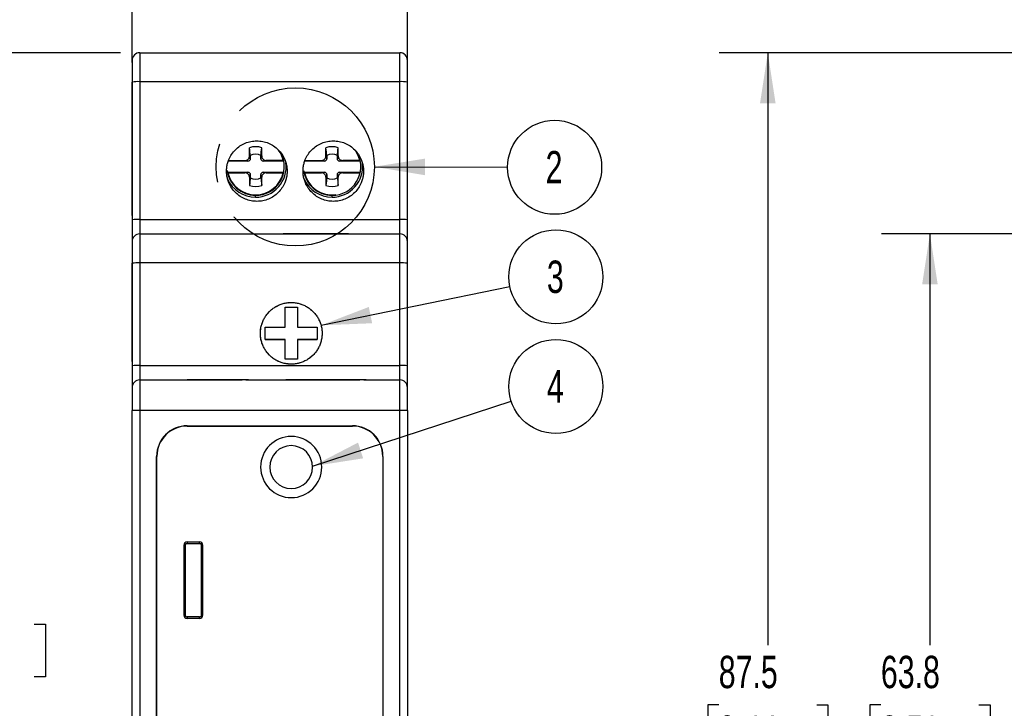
# Model space of a CAD drawing. Header units: millimetres. Extents: x 0 to 210, y 0 to 162.
# Tile 4 of 9: x 27 to 75, y 68 to 102. Entities that reach past the tile are written whole.
import ezdxf

# ---------------------------------------------------------------- set-up
doc = ezdxf.new("R2010")
doc.units = ezdxf.units.MM
doc.header["$LTSCALE"] = 0.75
doc.linetypes.add('CENTERX2', pattern=[20.32, 12.7, -2.54, 2.54, -2.54])
doc.layers.add('CENTER', color=40, linetype='CENTERX2')
doc.layers.add('DIMENSIONS', color=140, linetype='Continuous', lineweight=25)
doc.styles.add('SLDTEXTSTYLE0', font='TXT', dxfattribs={"width": 0.7})
doc.dimstyles.new('SLDDIMSTYLE0', dxfattribs={"dimtxt": 1.618506, "dimasz": 2.4765, "dimexe": 0, "dimexo": 0.0625, "dimgap": 0.404626, "dimtad": 0, "dimtih": 1, "dimtoh": 1, "dimdec": 1, "dimlfac": 1.333333, "dimrnd": 1e-09, "dimzin": 4, "dimdsep": 46, "dimtxsty": 'SLDTEXTSTYLE0', "dimsah": 1, "dimcen": 0.09, "dimadec": 0, "dimazin": 1, "dimtfac": 1, "dimtdec": 1, "dimtmove": 0, "dimatfit": 0, "dimfxl": 0, "dimfrac": 2, "dimtolj": 1, "dimtzin": 12, "dimarcsym": 0})
doc.dimstyles.new('SLDDIMSTYLE1', dxfattribs={"dimtxt": 1.618506, "dimasz": 2.4765, "dimexe": 0, "dimexo": 0.0625, "dimgap": 0.404626, "dimtad": 0, "dimtih": 1, "dimtoh": 1, "dimdec": 1, "dimlfac": 1.333333, "dimrnd": 1e-09, "dimzin": 12, "dimdsep": 46, "dimtxsty": 'SLDTEXTSTYLE0', "dimsah": 1, "dimcen": 0.09, "dimadec": 0, "dimazin": 3, "dimtfac": 1, "dimtdec": 1, "dimtofl": 0, "dimtmove": 0, "dimatfit": 3, "dimfxl": 0, "dimfrac": 2, "dimtolj": 1, "dimtzin": 12, "dimarcsym": 0})
doc.dimstyles.new('SLDDIMSTYLE2', dxfattribs={"dimtxt": 0.18, "dimasz": 2.4765, "dimexe": 0, "dimexo": 0.0625, "dimgap": 0, "dimtad": 0, "dimtih": 1, "dimtoh": 1, "dimdec": 0, "dimrnd": 1e-09, "dimzin": 0, "dimdsep": 46, "dimtxsty": 'Standard', "dimsah": 1, "dimcen": 0.09, "dimadec": 0, "dimazin": 0, "dimtfac": 2.4765, "dimtdec": 0, "dimtofl": 0, "dimtmove": 0, "dimatfit": 3, "dimfxl": 0, "dimfrac": 2, "dimtolj": 1, "dimtzin": 0, "dimarcsym": 0})

# ---------------------------------------------------------------- blocks, each defined once
blk = doc.blocks.new('_D')
at = {"layer": 'DIMENSIONS'}
for p, q in [((32.597, 99.701), (32.597, 110.071)), ((46.097, 99.701), (46.097, 110.071)), ((32.597, 107.689), (27.835, 107.689)), ((37.072, 107.689), (36.528, 107.689)), ((36.528, 107.689), (36.528, 105.117)), ((41.881, 107.689), (42.425, 107.689)), ((42.425, 107.689), (42.425, 105.117)), ((46.097, 107.689), (50.86, 107.689)), ((36.528, 105.117), (37.072, 105.117)), ((42.425, 105.117), (41.881, 105.117))]:
    blk.add_line(p, q, dxfattribs=at)
for points in [[(32.597, 107.689), (30.121, 108.07), (30.121, 107.308)], [(46.097, 107.689), (48.574, 107.308), (48.574, 108.07)]]:
    blk.add_solid(points, dxfattribs=at)
at = {"layer": 'DIMENSIONS', "char_height": 1.5875, "attachment_point": 1, "style": 'SLDTEXTSTYLE0'}
for s, insert in [('18.0', (37.072, 110.098)), ('0.71', (37.072, 107.164))]:
    blk.add_mtext(s, dxfattribs=dict(at, insert=insert))
blk = doc.blocks.new('_D_1')
at = {"layer": 'DIMENSIONS'}
for p, q in [((32.02, 100.189), (23.011, 100.189)), ((25.392, 100.189), (25.392, 75.088)), ((22.988, 72.154), (22.444, 72.154)), ((22.444, 72.154), (22.444, 69.581)), ((27.797, 72.154), (28.341, 72.154)), ((28.341, 72.154), (28.341, 69.581)), ((22.444, 69.581), (22.988, 69.581)), ((28.341, 69.581), (27.797, 69.581)), ((25.392, 34.564), (25.392, 69.219)), ((32.02, 34.564), (23.011, 34.564))]:
    blk.add_line(p, q, dxfattribs=at)
for points in [[(25.392, 100.189), (25.011, 97.713), (25.773, 97.713)], [(25.392, 34.564), (25.773, 37.041), (25.011, 37.041)]]:
    blk.add_solid(points, dxfattribs=at)
at = {"layer": 'DIMENSIONS', "char_height": 1.5875, "attachment_point": 1, "style": 'SLDTEXTSTYLE0'}
for s, insert in [('87.5', (22.988, 74.562)), ('3.44', (22.988, 71.628))]:
    blk.add_mtext(s, dxfattribs=dict(at, insert=insert))
blk = doc.blocks.new('_D_2')
at = {"layer": 'DIMENSIONS'}
for p, q in [((32.02, 100.189), (14.838, 100.189)), ((17.219, 100.189), (17.219, 75.088)), ((14.814, 72.154), (14.271, 72.154)), ((14.271, 72.154), (14.271, 69.581)), ((19.624, 72.154), (20.168, 72.154)), ((20.168, 72.154), (20.168, 69.581)), ((14.271, 69.581), (14.814, 69.581)), ((20.168, 69.581), (19.624, 69.581)), ((17.219, 30.987), (17.219, 69.219)), ((31.757, 30.987), (14.838, 30.987))]:
    blk.add_line(p, q, dxfattribs=at)
for points in [[(17.219, 100.189), (16.838, 97.713), (17.6, 97.713)], [(17.219, 30.987), (17.6, 33.463), (16.838, 33.463)]]:
    blk.add_solid(points, dxfattribs=at)
at = {"layer": 'DIMENSIONS', "char_height": 1.5875, "attachment_point": 1, "style": 'SLDTEXTSTYLE0'}
for s, insert in [('92.3', (14.814, 74.562)), ('3.63', (14.814, 71.628))]:
    blk.add_mtext(s, dxfattribs=dict(at, insert=insert))
blk = doc.blocks.new('SW_NOTE_0_1')
at = {"layer": 'DIMENSIONS', "color": 0}
blk.add_circle((2.306, -0.007), 2.306, dxfattribs=at)
at = {"layer": 'DIMENSIONS', "color": 0, "insert": (2.278, 0.794), "char_height": 1.587, "attachment_point": 2, "style": 'SLDTEXTSTYLE0'}
blk.add_mtext('2', dxfattribs=at)
blk = doc.blocks.new('SW_NOTE_0_2')
at = {"layer": 'DIMENSIONS', "color": 0}
blk.add_circle((2.258, 0.466), 2.306, dxfattribs=at)
at = {"layer": 'DIMENSIONS', "color": 0, "insert": (2.23, 1.266), "char_height": 1.587, "attachment_point": 2, "style": 'SLDTEXTSTYLE0'}
blk.add_mtext('3', dxfattribs=at)
blk = doc.blocks.new('SW_NOTE_0_3')
at = {"layer": 'DIMENSIONS', "color": 0}
blk.add_circle((2.191, 0.718), 2.306, dxfattribs=at)
at = {"layer": 'DIMENSIONS', "color": 0, "insert": (2.163, 1.519), "char_height": 1.587, "attachment_point": 2, "style": 'SLDTEXTSTYLE0'}
blk.add_mtext('4', dxfattribs=at)
blk = doc.blocks.new('_D_10')
at = {"layer": 'DIMENSIONS'}
for p, q in [((94.014, 91.302), (69.337, 91.302)), ((71.718, 91.302), (71.718, 71.133)), ((69.314, 68.198), (68.77, 68.198)), ((68.77, 68.198), (68.77, 65.626)), ((74.123, 68.198), (74.667, 68.198)), ((74.667, 68.198), (74.667, 65.626)), ((68.77, 65.626), (69.314, 65.626)), ((71.718, 43.452), (71.718, 65.263)), ((74.667, 65.626), (74.123, 65.626)), ((94.014, 43.452), (69.337, 43.452))]:
    blk.add_line(p, q, dxfattribs=at)
for points in [[(71.718, 91.302), (71.337, 88.825), (72.099, 88.825)], [(71.718, 43.452), (72.099, 45.928), (71.337, 45.928)]]:
    blk.add_solid(points, dxfattribs=at)
at = {"layer": 'DIMENSIONS', "char_height": 1.5875, "attachment_point": 1, "style": 'SLDTEXTSTYLE0'}
for s, insert in [('63.8', (69.314, 70.607)), ('2.51', (69.314, 67.672))]:
    blk.add_mtext(s, dxfattribs=dict(at, insert=insert))
blk = doc.blocks.new('_D_11')
at = {"layer": 'DIMENSIONS'}
for p, q in [((103.539, 100.189), (61.387, 100.189)), ((63.768, 100.189), (63.768, 71.133)), ((61.363, 68.198), (60.82, 68.198)), ((60.82, 68.198), (60.82, 65.626)), ((66.173, 68.198), (66.716, 68.198)), ((66.716, 68.198), (66.716, 65.626)), ((60.82, 65.626), (61.363, 65.626)), ((63.768, 34.564), (63.768, 65.263)), ((66.716, 65.626), (66.173, 65.626)), ((103.539, 34.564), (61.387, 34.564))]:
    blk.add_line(p, q, dxfattribs=at)
for points in [[(63.768, 100.189), (63.387, 97.713), (64.149, 97.713)], [(63.768, 34.564), (64.149, 37.041), (63.387, 37.041)]]:
    blk.add_solid(points, dxfattribs=at)
at = {"layer": 'DIMENSIONS', "char_height": 1.5875, "attachment_point": 1, "style": 'SLDTEXTSTYLE0'}
for s, insert in [('87.5', (61.363, 70.607)), ('3.44', (61.363, 67.672))]:
    blk.add_mtext(s, dxfattribs=dict(at, insert=insert))

msp = doc.modelspace()

# ---------------------------------------------------------------- linework, layer by layer
for p, q in [((32.972, 100.189), (32.972, 98.768)), ((32.972, 100.189), (45.722, 100.189)), ((45.722, 98.768), (45.722, 100.189)), ((32.597, 99.814), (32.597, 98.748)), ((46.097, 98.748), (46.097, 99.814)), ((32.597, 98.748), (32.597, 91.993)), ((32.597, 92.2), (32.597, 98.748)), ((32.972, 98.768), (32.972, 92.013)), ((45.722, 98.768), (32.972, 98.768)), ((45.722, 92.013), (45.722, 98.768)), ((46.097, 91.993), (46.097, 98.748)), ((38.35, 95.127), (38.35, 95.53)), ((38.385, 94.985), (38.35, 95.127)), ((38.385, 95.154), (38.385, 94.985)), ((38.914, 94.985), (38.914, 95.154)), ((38.95, 95.127), (38.914, 94.985)), ((38.95, 95.127), (38.95, 95.53)), ((42.1, 95.127), (42.1, 95.53)), ((42.135, 94.985), (42.1, 95.127)), ((42.135, 95.154), (42.135, 94.985)), ((42.664, 94.985), (42.664, 95.154)), ((42.7, 95.127), (42.664, 94.985)), ((42.7, 95.127), (42.7, 95.53)), ((38.267, 94.867), (37.308, 94.867)), ((37.32, 94.902), (38.125, 94.902)), ((38.125, 94.902), (38.267, 94.867)), ((39.032, 94.867), (39.174, 94.902)), ((39.202, 94.867), (39.032, 94.867)), ((40.004, 94.902), (39.174, 94.902)), ((40.035, 94.867), (39.202, 94.867)), ((42.017, 94.867), (41.058, 94.867)), ((41.07, 94.902), (41.875, 94.902)), ((41.875, 94.902), (42.017, 94.867)), ((42.782, 94.867), (42.924, 94.902)), ((42.952, 94.867), (42.782, 94.867)), ((43.754, 94.902), (42.924, 94.902)), ((43.785, 94.867), (42.952, 94.867)), ((37.265, 94.337), (38.098, 94.337)), ((37.295, 94.302), (38.125, 94.302)), ((38.098, 94.337), (38.267, 94.337)), ((38.267, 94.337), (38.125, 94.302)), ((38.35, 94.077), (38.385, 94.219)), ((38.385, 94.219), (38.385, 94.05)), ((38.914, 94.219), (38.95, 94.077)), ((38.914, 94.05), (38.914, 94.219)), ((39.174, 94.302), (39.032, 94.337)), ((39.032, 94.337), (39.202, 94.337)), ((39.174, 94.302), (40.004, 94.302)), ((39.202, 94.337), (40.035, 94.337)), ((41.015, 94.337), (41.848, 94.337)), ((41.045, 94.302), (41.875, 94.302)), ((41.848, 94.337), (42.017, 94.337)), ((42.017, 94.337), (41.875, 94.302)), ((42.1, 94.077), (42.135, 94.219)), ((42.135, 94.219), (42.135, 94.05)), ((42.664, 94.219), (42.7, 94.077)), ((42.664, 94.05), (42.664, 94.219)), ((42.924, 94.302), (42.782, 94.337)), ((42.782, 94.337), (42.952, 94.337)), ((42.924, 94.302), (43.754, 94.302)), ((42.952, 94.337), (43.785, 94.337)), ((38.35, 94.077), (38.35, 93.674)), ((38.95, 93.674), (38.95, 94.077)), ((42.1, 94.077), (42.1, 93.674)), ((42.7, 93.674), (42.7, 94.077)), ((38.65, 93.102), (38.65, 93.192)), ((42.4, 93.102), (42.4, 93.192)), ((32.597, 92.2), (32.597, 91.775)), ((32.597, 91.993), (32.597, 90.927)), ((32.972, 92.013), (32.972, 91.302)), ((32.972, 92.013), (45.722, 92.013)), ((45.722, 91.302), (45.722, 92.013)), ((46.097, 90.927), (46.097, 91.993)), ((32.972, 91.302), (32.972, 89.88)), ((32.972, 91.302), (45.722, 91.302)), ((43.212, 91.302), (39.999, 91.302)), ((45.722, 89.88), (45.722, 91.302)), ((32.597, 90.927), (32.597, 89.861)), ((46.097, 89.861), (46.097, 90.927)), ((32.597, 90.661), (32.597, 90.615)), ((32.597, 90.533), (32.597, 90.476)), ((32.597, 89.861), (32.597, 84.831)), ((32.597, 85.038), (32.597, 89.861)), ((32.972, 89.88), (32.972, 84.85)), ((45.722, 89.88), (32.972, 89.88)), ((45.722, 84.85), (45.722, 89.88)), ((46.097, 84.831), (46.097, 89.861)), ((40.251, 87.922), (40.394, 87.936)), ((39.231, 87.376), (39.328, 87.494)), ((39.671, 87.742), (39.817, 87.82)), ((40.097, 87.702), (40.697, 87.702)), ((40.097, 86.727), (40.097, 87.702)), ((40.697, 87.702), (40.697, 86.727)), ((40.832, 87.865), (40.972, 87.823)), ((41.353, 87.587), (41.463, 87.497)), ((38.959, 86.868), (39, 87.004)), ((41.758, 87.072), (41.793, 87.006)), ((38.884, 86.427), (38.913, 86.721)), ((39.122, 86.727), (40.097, 86.727)), ((39.122, 86.127), (39.122, 86.727)), ((40.697, 86.727), (41.672, 86.727)), ((41.672, 86.727), (41.672, 86.127)), ((40.097, 86.127), (39.122, 86.127)), ((39.122, 86.127), (40.097, 86.127)), ((39.122, 86.127), (39.122, 86.127)), ((40.097, 85.152), (40.097, 86.127)), ((40.097, 86.127), (40.097, 86.127)), ((40.697, 86.127), (40.697, 85.152)), ((41.672, 86.127), (40.697, 86.127)), ((40.697, 86.127), (40.697, 86.127)), ((40.697, 86.127), (41.672, 86.127)), ((41.672, 86.127), (41.672, 86.127)), ((39.326, 85.354), (39.22, 85.483)), ((41.813, 85.901), (41.797, 85.847)), ((32.597, 85.038), (32.597, 84.613)), ((39.818, 85.025), (39.556, 85.164)), ((40.697, 85.152), (40.097, 85.152)), ((40.697, 85.152), (40.097, 85.152)), ((40.097, 85.152), (40.097, 85.152)), ((40.697, 85.152), (40.697, 85.152)), ((40.977, 85.025), (40.762, 84.959)), ((41.469, 85.354), (41.315, 85.227)), ((32.597, 84.831), (32.597, 83.764)), ((32.972, 84.85), (32.972, 84.139)), ((32.972, 84.85), (45.722, 84.85)), ((40.398, 84.909), (40.117, 84.937)), ((45.722, 84.139), (45.722, 84.85)), ((46.097, 83.764), (46.097, 84.831)), ((32.972, 84.139), (32.972, 82.639)), ((32.972, 84.139), (35.295, 84.139)), ((35.503, 84.139), (35.295, 84.139)), ((38.067, 84.142), (35.447, 84.142)), ((35.447, 84.142), (35.447, 84.139)), ((37.958, 84.139), (35.447, 84.139)), ((35.447, 84.139), (37.956, 84.139)), ((35.503, 84.139), (35.498, 84.139)), ((38.171, 84.139), (35.503, 84.139)), ((38.067, 84.139), (38.067, 84.142)), ((38.171, 84.139), (40.132, 84.139)), ((43.952, 84.139), (40.132, 84.139)), ((40.285, 84.139), (43.736, 84.139)), ((43.848, 84.142), (40.303, 84.142)), ((40.303, 84.142), (40.303, 84.139)), ((43.848, 84.139), (43.848, 84.142)), ((43.952, 84.139), (45.722, 84.139)), ((45.722, 82.639), (45.722, 84.139)), ((32.597, 83.764), (32.597, 82.639)), ((46.097, 82.639), (46.097, 83.764)), ((32.597, 83.499), (32.597, 83.453)), ((32.597, 83.371), (32.597, 83.313)), ((32.972, 82.639), (32.597, 82.639)), ((32.597, 52.114), (32.597, 82.639)), ((32.972, 82.639), (32.972, 52.114)), ((45.722, 82.639), (32.972, 82.639)), ((45.722, 52.114), (45.722, 82.639)), ((46.097, 82.639), (45.722, 82.639)), ((46.097, 82.639), (46.097, 52.114)), ((35.297, 81.889), (43.397, 81.889)), ((35.297, 81.889), (35.297, 81.876)), ((35.297, 81.876), (43.397, 81.876)), ((43.397, 81.876), (43.397, 81.889)), ((33.797, 54.364), (33.797, 80.389)), ((33.81, 80.389), (33.797, 80.389)), ((33.81, 54.364), (33.81, 80.389)), ((44.884, 80.389), (44.884, 54.37)), ((44.897, 80.389), (44.884, 80.389)), ((44.897, 80.389), (44.897, 54.364)), ((35.143, 72.585), (35.143, 76.044)), ((35.218, 76.044), (35.213, 76.044)), ((35.218, 72.585), (35.218, 76.044)), ((35.293, 76.193), (35.902, 76.193)), ((35.293, 76.193), (35.293, 76.123)), ((35.293, 76.123), (35.293, 76.118)), ((35.293, 76.118), (35.902, 76.118)), ((35.902, 76.118), (35.902, 76.123)), ((35.976, 76.044), (35.976, 72.585)), ((35.981, 76.044), (35.976, 76.044)), ((36.051, 76.044), (35.981, 76.044)), ((36.051, 76.044), (36.051, 72.585)), ((35.143, 72.585), (35.213, 72.585)), ((35.213, 72.585), (35.218, 72.585)), ((35.902, 72.51), (35.293, 72.51)), ((35.293, 72.51), (35.293, 72.506)), ((35.902, 72.435), (35.293, 72.435)), ((35.902, 72.506), (35.902, 72.51)), ((35.902, 72.435), (35.902, 72.506)), ((35.976, 72.585), (35.981, 72.585))]:
    msp.add_line(p, q)
at = {"flags": 128}
for points in [[(35.213, 76.044), (35.207, 76.044), (35.198, 76.044), (35.186, 76.044), (35.173, 76.044), (35.158, 76.044), (35.143, 76.044)], [(35.902, 76.123), (35.902, 76.13), (35.902, 76.139), (35.902, 76.151), (35.902, 76.164), (35.902, 76.178), (35.902, 76.193)], [(35.293, 72.506), (35.293, 72.499), (35.293, 72.49), (35.293, 72.478), (35.293, 72.465), (35.293, 72.451), (35.293, 72.435)], [(35.981, 72.585), (35.988, 72.585), (35.997, 72.585), (36.008, 72.585), (36.022, 72.585), (36.036, 72.585), (36.051, 72.585)]]:
    msp.add_lwpolyline(points, dxfattribs=at)
for centre, radius, start, end in [((32.972, 99.814), 0.375, 90, 180), ((45.722, 99.814), 0.375, 0, 90), ((32.879, 96.962), 1.808, 87.0366, 98.9552), ((45.816, 96.962), 1.808, 81.0448, 92.9634), ((38.65, 94.602), 0.975, 72.0798, 107.9202), ((38.65, 94.602), 0.612, 64.3842, 115.6158), ((38.65, 94.602), 1.41, 270, 26.8649), ((38.65, 94.602), 1.387, 12.4869, 35.9461), ((42.4, 94.602), 0.975, 72.0798, 107.9202), ((42.4, 94.602), 0.612, 64.3842, 115.6158), ((42.4, 94.602), 1.41, 270, 26.8648), ((42.4, 94.602), 1.387, 12.4869, 35.946), ((38.65, 94.602), 1.5, 270, 6.8509), ((38.65, 94.602), 1.5, 270, 6.8509), ((42.4, 94.602), 1.5, 270, 6.8509), ((42.4, 94.602), 1.5, 270, 6.8509), ((38.65, 94.602), 1.41, 187.5903, 270), ((38.65, 94.602), 1.387, 192.4869, 347.5131), ((42.4, 94.602), 1.41, 187.5903, 270), ((42.4, 94.602), 1.387, 192.4869, 277.9702), ((38.65, 94.602), 1.5, 203.5443, 270), ((38.65, 94.602), 0.975, 252.0798, 287.9202), ((38.65, 94.602), 0.612, 244.3842, 295.6158), ((42.4, 94.602), 1.5, 203.5443, 270), ((42.4, 94.602), 0.975, 252.0798, 287.9202), ((42.4, 94.602), 0.612, 244.3842, 295.6158), ((32.879, 90.207), 1.808, 87.0366, 98.9552), ((45.816, 90.207), 1.808, 81.0448, 92.9634), ((32.972, 90.927), 0.375, 90, 180), ((45.722, 90.927), 0.375, 0, 90), ((32.879, 88.074), 1.808, 87.0366, 98.9552), ((45.816, 88.074), 1.808, 81.0448, 92.9634), ((32.879, 83.044), 1.808, 87.0366, 98.9552), ((45.816, 83.044), 1.808, 81.0448, 92.9634), ((32.972, 83.764), 0.375, 90, 180), ((45.722, 83.764), 0.375, 0, 90), ((35.297, 80.389), 1.5, 90, 180), ((35.297, 80.389), 1.487, 90, 180), ((43.397, 80.389), 1.5, 0, 90), ((43.397, 80.389), 1.487, 0, 90), ((40.397, 79.864), 1.5, 0, 180), ((40.397, 79.864), 1.05, 0, 180), ((40.397, 79.864), 1.5, 180, 0), ((40.397, 79.864), 1.05, 180, 0)]:
    msp.add_arc(centre, radius, start, end)
for points, knots in [([(37.226, 94.377), (37.226, 94.41), (37.227, 94.475), (37.237, 94.571), (37.252, 94.667), (37.274, 94.761), (37.302, 94.855), (37.359, 95.007), (37.466, 95.209), (37.653, 95.436), (37.879, 95.623), (38.137, 95.76), (38.418, 95.846), (38.709, 95.874), (39.001, 95.846), (39.282, 95.761), (39.541, 95.623), (39.767, 95.436), (39.953, 95.209), (40.075, 94.978), (40.148, 94.763), (40.187, 94.572), (40.192, 94.442), (40.194, 94.377)], [0, 0, 0, 0, 0.0209791, 0.0417914, 0.0625268, 0.083276, 0.1041298, 0.1251776, 0.1877619, 0.2503374, 0.3126776, 0.3752253, 0.437495, 0.5000231, 0.5622965, 0.6248293, 0.6871257, 0.7497335, 0.8120508, 0.8748928, 0.9166585, 0.9581173, 1, 1, 1, 1]), ([(40.976, 94.377), (40.976, 94.41), (40.977, 94.475), (40.987, 94.571), (41.002, 94.667), (41.024, 94.761), (41.052, 94.855), (41.109, 95.007), (41.216, 95.209), (41.403, 95.436), (41.629, 95.623), (41.887, 95.76), (42.168, 95.846), (42.459, 95.874), (42.751, 95.846), (43.032, 95.761), (43.291, 95.623), (43.517, 95.436), (43.703, 95.209), (43.825, 94.978), (43.898, 94.763), (43.937, 94.572), (43.942, 94.442), (43.944, 94.377)], [0, 0, 0, 0, 0.0209791, 0.0417914, 0.0625268, 0.083276, 0.1041298, 0.1251776, 0.1877619, 0.2503374, 0.3126776, 0.3752253, 0.437495, 0.5000231, 0.5622965, 0.6248293, 0.6871257, 0.7497335, 0.8120508, 0.8748928, 0.9166585, 0.9581173, 1, 1, 1, 1]), ([(38.125, 94.902), (38.135, 94.902), (38.154, 94.903), (38.183, 94.909), (38.23, 94.925), (38.289, 94.963), (38.329, 95.026), (38.347, 95.082), (38.349, 95.112), (38.35, 95.127)], [0, 0, 0, 0, 0.082997, 0.166414, 0.251659, 0.499973, 0.748414, 0.874075, 1, 1, 1, 1]), ([(38.95, 95.127), (38.95, 95.117), (38.951, 95.097), (38.957, 95.068), (38.973, 95.022), (39.011, 94.963), (39.074, 94.922), (39.13, 94.904), (39.16, 94.903), (39.174, 94.902)], [0, 0, 0, 0, 0.082997, 0.166414, 0.251659, 0.499973, 0.748414, 0.874075, 1, 1, 1, 1]), ([(41.875, 94.902), (41.885, 94.902), (41.904, 94.903), (41.933, 94.909), (41.98, 94.925), (42.039, 94.963), (42.079, 95.026), (42.097, 95.082), (42.099, 95.112), (42.1, 95.127)], [0, 0, 0, 0, 0.082997, 0.166414, 0.251659, 0.499973, 0.748414, 0.874075, 1, 1, 1, 1]), ([(42.7, 95.127), (42.7, 95.117), (42.701, 95.097), (42.707, 95.068), (42.723, 95.022), (42.761, 94.963), (42.824, 94.922), (42.88, 94.904), (42.91, 94.903), (42.924, 94.902)], [0, 0, 0, 0, 0.0829967, 0.1664139, 0.2516589, 0.4999729, 0.7484137, 0.8740749, 1, 1, 1, 1]), ([(38.385, 94.985), (38.385, 94.977), (38.384, 94.961), (38.375, 94.932), (38.353, 94.899), (38.32, 94.877), (38.29, 94.868), (38.275, 94.867), (38.267, 94.867)], [0, 0, 0, 0, 0.124019, 0.250668, 0.49975, 0.748924, 0.874404, 1, 1, 1, 1]), ([(39.032, 94.867), (39.025, 94.867), (39.009, 94.868), (38.98, 94.877), (38.947, 94.899), (38.925, 94.932), (38.916, 94.961), (38.915, 94.977), (38.914, 94.985)], [0, 0, 0, 0, 0.124019, 0.250668, 0.49975, 0.748924, 0.874404, 1, 1, 1, 1]), ([(42.135, 94.985), (42.135, 94.977), (42.134, 94.961), (42.125, 94.932), (42.103, 94.899), (42.07, 94.877), (42.04, 94.868), (42.025, 94.867), (42.017, 94.867)], [0, 0, 0, 0, 0.124019, 0.250668, 0.49975, 0.748924, 0.874404, 1, 1, 1, 1]), ([(42.782, 94.867), (42.775, 94.867), (42.759, 94.868), (42.73, 94.877), (42.697, 94.899), (42.675, 94.932), (42.666, 94.961), (42.665, 94.977), (42.664, 94.985)], [0, 0, 0, 0, 0.124019, 0.250668, 0.49975, 0.748924, 0.874404, 1, 1, 1, 1]), ([(40.194, 94.377), (40.193, 94.345), (40.192, 94.28), (40.182, 94.184), (40.166, 94.089), (40.144, 93.995), (40.115, 93.902), (40.058, 93.751), (39.951, 93.55), (39.766, 93.325), (39.542, 93.14), (39.285, 93.003), (39.006, 92.917), (38.716, 92.888), (38.425, 92.914), (38.146, 92.998), (37.887, 93.134), (37.66, 93.319), (37.472, 93.545), (37.348, 93.776), (37.274, 93.991), (37.234, 94.182), (37.228, 94.312), (37.226, 94.377)], [0, 0, 0, 0, 0.0209512, 0.0417367, 0.0624454, 0.0831672, 0.1039919, 0.1250078, 0.1874146, 0.2497468, 0.3117996, 0.3739946, 0.4363018, 0.4987759, 0.5609669, 0.6234613, 0.6857321, 0.7483532, 0.8110663, 0.8744039, 0.9163307, 0.957951, 1, 1, 1, 1]), ([(38.35, 94.077), (38.349, 94.087), (38.349, 94.106), (38.343, 94.135), (38.327, 94.182), (38.289, 94.241), (38.226, 94.281), (38.169, 94.299), (38.14, 94.301), (38.125, 94.302)], [0, 0, 0, 0, 0.082997, 0.166414, 0.251659, 0.499973, 0.748414, 0.874075, 1, 1, 1, 1]), ([(38.267, 94.337), (38.275, 94.337), (38.29, 94.336), (38.32, 94.327), (38.353, 94.305), (38.374, 94.272), (38.384, 94.242), (38.385, 94.227), (38.385, 94.219)], [0, 0, 0, 0, 0.124019, 0.250668, 0.49975, 0.748924, 0.874404, 1, 1, 1, 1]), ([(38.914, 94.219), (38.915, 94.227), (38.916, 94.242), (38.925, 94.272), (38.947, 94.305), (38.98, 94.327), (39.009, 94.336), (39.025, 94.337), (39.032, 94.337)], [0, 0, 0, 0, 0.124019, 0.250668, 0.49975, 0.748924, 0.874404, 1, 1, 1, 1]), ([(39.174, 94.302), (39.165, 94.302), (39.145, 94.301), (39.116, 94.295), (39.07, 94.279), (39.011, 94.241), (38.97, 94.178), (38.952, 94.122), (38.951, 94.092), (38.95, 94.077)], [0, 0, 0, 0, 0.082997, 0.166414, 0.251659, 0.499973, 0.748414, 0.874075, 1, 1, 1, 1]), ([(43.944, 94.377), (43.943, 94.345), (43.942, 94.28), (43.932, 94.184), (43.916, 94.089), (43.894, 93.995), (43.865, 93.902), (43.808, 93.751), (43.701, 93.55), (43.516, 93.325), (43.292, 93.14), (43.035, 93.003), (42.756, 92.917), (42.466, 92.888), (42.175, 92.914), (41.896, 92.998), (41.637, 93.134), (41.41, 93.319), (41.222, 93.545), (41.098, 93.776), (41.024, 93.991), (40.984, 94.182), (40.978, 94.312), (40.976, 94.377)], [0, 0, 0, 0, 0.020951, 0.041737, 0.062445, 0.083167, 0.103992, 0.125008, 0.187415, 0.249747, 0.3118, 0.373995, 0.436302, 0.498776, 0.560967, 0.623461, 0.685732, 0.748353, 0.811066, 0.874404, 0.916331, 0.957951, 1, 1, 1, 1]), ([(42.1, 94.077), (42.099, 94.087), (42.099, 94.106), (42.093, 94.135), (42.077, 94.182), (42.039, 94.241), (41.976, 94.281), (41.919, 94.299), (41.89, 94.301), (41.875, 94.302)], [0, 0, 0, 0, 0.082997, 0.166414, 0.251659, 0.499973, 0.748414, 0.874075, 1, 1, 1, 1]), ([(42.017, 94.337), (42.025, 94.337), (42.04, 94.336), (42.07, 94.327), (42.103, 94.305), (42.124, 94.272), (42.134, 94.242), (42.135, 94.227), (42.135, 94.219)], [0, 0, 0, 0, 0.124019, 0.250668, 0.49975, 0.748924, 0.874404, 1, 1, 1, 1]), ([(42.664, 94.219), (42.665, 94.227), (42.666, 94.242), (42.675, 94.272), (42.697, 94.305), (42.73, 94.327), (42.759, 94.336), (42.775, 94.337), (42.782, 94.337)], [0, 0, 0, 0, 0.124019, 0.250668, 0.49975, 0.748924, 0.874404, 1, 1, 1, 1]), ([(42.924, 94.302), (42.915, 94.302), (42.895, 94.301), (42.866, 94.295), (42.82, 94.279), (42.761, 94.241), (42.72, 94.178), (42.702, 94.122), (42.701, 94.092), (42.7, 94.077)], [0, 0, 0, 0, 0.0829967, 0.1664139, 0.2516589, 0.4999729, 0.7484137, 0.8740749, 1, 1, 1, 1]), ([(32.597, 91.368), (32.597, 91.326), (32.597, 91.132), (32.597, 90.888), (32.597, 90.764), (32.597, 90.716)], [0, 0, 0, 0, 0.142501, 0.670446, 1, 1, 1, 1]), ([(39.814, 87.819), (39.845, 87.831), (39.906, 87.856), (40.001, 87.885), (40.096, 87.907), (40.193, 87.924), (40.292, 87.934), (40.358, 87.935), (40.391, 87.936)], [0, 0, 0, 0, 0.167495, 0.3337, 0.499332, 0.665113, 0.831766, 1, 1, 1, 1]), ([(40.391, 87.936), (40.424, 87.936), (40.49, 87.935), (40.588, 87.925), (40.685, 87.91), (40.781, 87.888), (40.876, 87.86), (40.938, 87.836), (40.969, 87.824)], [0, 0, 0, 0, 0.167192, 0.333215, 0.498786, 0.66463, 0.831465, 1, 1, 1, 1]), ([(39, 87.004), (39, 87.004), (39.025, 87.065), (39.084, 87.183), (39.193, 87.348), (39.282, 87.445), (39.327, 87.493)], [0, 0, 0, 0, 0.000062, 0.334609, 0.666007, 1, 1, 1, 1]), ([(39.327, 87.493), (39.351, 87.516), (39.398, 87.561), (39.474, 87.624), (39.554, 87.681), (39.637, 87.733), (39.723, 87.779), (39.784, 87.806), (39.814, 87.819)], [0, 0, 0, 0, 0.167538, 0.333777, 0.499428, 0.665207, 0.831829, 1, 1, 1, 1]), ([(40.969, 87.824), (40.999, 87.811), (41.06, 87.785), (41.147, 87.739), (41.231, 87.687), (41.311, 87.63), (41.389, 87.568), (41.437, 87.522), (41.461, 87.499)], [0, 0, 0, 0, 0.167102, 0.333069, 0.49862, 0.66448, 0.831371, 1, 1, 1, 1]), ([(41.461, 87.499), (41.484, 87.476), (41.53, 87.428), (41.594, 87.352), (41.652, 87.271), (41.705, 87.187), (41.752, 87.099), (41.78, 87.038), (41.793, 87.007), (41.793, 87.007)], [0, 0, 0, 0, 0.16653, 0.332132, 0.497541, 0.663496, 0.830726, 0.999946, 1, 1, 1, 1]), ([(38.884, 86.427), (38.885, 86.46), (38.886, 86.526), (38.896, 86.624), (38.912, 86.721), (38.935, 86.817), (38.964, 86.911), (38.988, 86.973), (39, 87.004)], [0, 0, 0, 0, 0.1675991, 0.3338727, 0.499532, 0.6652963, 0.8318832, 1, 1, 1, 1]), ([(41.793, 87.007), (41.806, 86.976), (41.83, 86.914), (41.859, 86.819), (41.882, 86.723), (41.898, 86.626), (41.909, 86.527), (41.91, 86.46), (41.911, 86.427)], [0, 0, 0, 0, 0.167595, 0.333848, 0.499484, 0.665235, 0.831834, 1, 1, 1, 1]), ([(38.998, 85.847), (38.986, 85.878), (38.962, 85.939), (38.933, 86.034), (38.911, 86.131), (38.895, 86.228), (38.886, 86.327), (38.885, 86.394), (38.884, 86.427)], [0, 0, 0, 0, 0.16758, 0.333825, 0.49946, 0.665215, 0.831822, 1, 1, 1, 1]), ([(38.998, 85.846), (38.965, 85.94), (38.898, 86.128), (38.889, 86.327), (38.884, 86.427)], [0, 0, 0, 0, 0.499466, 1, 1, 1, 1]), ([(41.911, 86.427), (41.91, 86.394), (41.909, 86.327), (41.899, 86.229), (41.884, 86.131), (41.861, 86.035), (41.833, 85.94), (41.809, 85.878), (41.797, 85.847)], [0, 0, 0, 0, 0.1676048, 0.3338728, 0.4995221, 0.6652784, 0.8318665, 1, 1, 1, 1]), ([(39.326, 85.354), (39.303, 85.378), (39.257, 85.425), (39.195, 85.502), (39.137, 85.582), (39.085, 85.667), (39.038, 85.755), (39.011, 85.816), (38.998, 85.847)], [0, 0, 0, 0, 0.166724, 0.332454, 0.497919, 0.66385, 0.830973, 1, 1, 1, 1]), ([(41.797, 85.847), (41.783, 85.816), (41.757, 85.755), (41.71, 85.667), (41.658, 85.583), (41.6, 85.503), (41.538, 85.426), (41.492, 85.378), (41.468, 85.354)], [0, 0, 0, 0, 0.167896, 0.334336, 0.500038, 0.665732, 0.832146, 1, 1, 1, 1]), ([(39.818, 85.025), (39.787, 85.038), (39.727, 85.064), (39.639, 85.111), (39.555, 85.163), (39.475, 85.221), (39.398, 85.284), (39.35, 85.33), (39.326, 85.354), (39.326, 85.354)], [0, 0, 0, 0, 0.1671833, 0.3331896, 0.4987429, 0.6645734, 0.8314075, 0.9999586, 1, 1, 1, 1]), ([(40.397, 84.909), (40.364, 84.91), (40.298, 84.911), (40.199, 84.921), (40.102, 84.937), (40.006, 84.96), (39.911, 84.989), (39.848, 85.012), (39.818, 85.025), (39.818, 85.025)], [0, 0, 0, 0, 0.167302, 0.333381, 0.49896, 0.664769, 0.831537, 0.999979, 1, 1, 1, 1]), ([(40.977, 85.025), (40.977, 85.025), (40.916, 84.999), (40.791, 84.957), (40.596, 84.917), (40.464, 84.912), (40.397, 84.909)], [0, 0, 0, 0, 0.0000225, 0.3334066, 0.6647904, 1, 1, 1, 1]), ([(41.468, 85.354), (41.468, 85.354), (41.422, 85.307), (41.323, 85.22), (41.158, 85.108), (41.038, 85.053), (40.977, 85.025)], [0, 0, 0, 0, 0.000046, 0.333602, 0.66498, 1, 1, 1, 1]), ([(32.597, 84.205), (32.597, 84.164), (32.597, 83.969), (32.597, 83.725), (32.597, 83.601), (32.597, 83.554)], [0, 0, 0, 0, 0.142501, 0.670446, 1, 1, 1, 1]), ([(38.298, 84.139), (38.261, 84.139), (38.223, 84.14), (38.151, 84.141), (38.111, 84.142), (38.067, 84.142)], [0, 0, 0, 0, 0.5, 0.5, 1, 1, 1, 1]), ([(44.078, 84.139), (44.041, 84.139), (44.004, 84.14), (43.932, 84.141), (43.892, 84.142), (43.848, 84.142)], [0, 0, 0, 0, 0.5, 0.5, 1, 1, 1, 1]), ([(35.293, 76.193), (35.251, 76.193), (35.215, 76.177), (35.16, 76.122), (35.143, 76.085), (35.143, 76.044)], [0, 0, 0, 0, 0.5, 0.5, 1, 1, 1, 1]), ([(35.213, 76.043), (35.215, 76.053), (35.217, 76.075), (35.236, 76.101), (35.262, 76.12), (35.283, 76.122), (35.294, 76.123)], [0, 0, 0, 0, 0.251061, 0.500427, 0.749554, 1, 1, 1, 1]), ([(35.901, 76.123), (35.911, 76.122), (35.932, 76.12), (35.959, 76.101), (35.977, 76.074), (35.98, 76.053), (35.981, 76.043)], [0, 0, 0, 0, 0.251061, 0.500427, 0.749554, 1, 1, 1, 1]), ([(36.051, 76.044), (36.051, 76.085), (36.035, 76.122), (35.98, 76.177), (35.943, 76.193), (35.902, 76.193)], [0, 0, 0, 0, 0.5, 0.5, 1, 1, 1, 1]), ([(35.143, 72.585), (35.143, 72.543), (35.16, 72.507), (35.215, 72.452), (35.251, 72.435), (35.293, 72.435)], [0, 0, 0, 0, 0.5, 0.5, 1, 1, 1, 1]), ([(35.294, 72.506), (35.283, 72.507), (35.262, 72.509), (35.236, 72.528), (35.217, 72.554), (35.215, 72.575), (35.213, 72.586)], [0, 0, 0, 0, 0.251061, 0.500427, 0.749554, 1, 1, 1, 1]), ([(35.981, 72.586), (35.98, 72.575), (35.977, 72.554), (35.959, 72.528), (35.932, 72.509), (35.911, 72.507), (35.901, 72.506)], [0, 0, 0, 0, 0.251061, 0.500427, 0.749554, 1, 1, 1, 1]), ([(35.902, 72.435), (35.943, 72.435), (35.98, 72.452), (36.035, 72.507), (36.051, 72.543), (36.051, 72.585)], [0, 0, 0, 0, 0.5, 0.5, 1, 1, 1, 1])]:
    msp.add_open_spline(points, degree=3, knots=knots)
for points in [[(38.385, 95.154), (38.376, 95.25), (38.365, 95.371), (38.35, 95.53)], [(38.914, 95.154), (38.923, 95.25), (38.935, 95.371), (38.95, 95.53)], [(42.135, 95.154), (42.126, 95.25), (42.115, 95.371), (42.1, 95.53)], [(42.664, 95.154), (42.673, 95.25), (42.685, 95.371), (42.7, 95.53)], [(38.385, 94.05), (38.376, 93.954), (38.365, 93.833), (38.35, 93.674)], [(38.914, 94.05), (38.923, 93.954), (38.935, 93.833), (38.95, 93.674)], [(42.135, 94.05), (42.126, 93.954), (42.115, 93.833), (42.1, 93.674)], [(42.664, 94.05), (42.673, 93.954), (42.685, 93.833), (42.7, 93.674)], [(35.295, 84.139), (35.344, 84.139), (35.395, 84.139), (35.447, 84.139)], [(37.956, 84.139), (37.965, 84.139), (37.974, 84.139), (37.983, 84.139)], [(38.171, 84.139), (38.111, 84.139), (38.046, 84.139), (37.983, 84.139)], [(40.132, 84.139), (40.182, 84.139), (40.233, 84.139), (40.285, 84.139)], [(43.736, 84.139), (43.746, 84.139), (43.755, 84.139), (43.764, 84.139)], [(43.952, 84.139), (43.892, 84.139), (43.826, 84.139), (43.764, 84.139)]]:
    msp.add_open_spline(points, degree=3)
at = {"layer": 'CENTER'}
msp.add_circle((40.596, 94.588), 3.878, dxfattribs=at)

# ---------------------------------------------------------------- block references
at = {"layer": 'DIMENSIONS'}
for name, p in [('SW_NOTE_0_1', (51.007, 94.574)), ('SW_NOTE_0_2', (51.117, 88.726)), ('SW_NOTE_0_3', (51.184, 83.098))]:
    msp.add_blockref(name, p, dxfattribs=at)

# ---------------------------------------------------------------- dimensions: what is measured, and where the dimension line sits
dim = msp.add_linear_dim(base=(46.097, 107.689), p1=(32.597, 98.748), p2=(46.097, 98.748), dimstyle='SLDDIMSTYLE0', dxfattribs=at)
dim.commit()
dim.dimension.update_dxf_attribs({"geometry": '_D', "text_midpoint": (39.477, 107.689), "dimtype": 160})
for base, p1, p2, picture, middle in [((17.219, 100.189), (32.71, 30.987), (32.972, 100.189), '_D_2', (17.219, 72.154)), ((25.392, 34.564), (32.972, 100.189), (32.972, 34.564), '_D_1', (25.392, 72.154)), ((63.768, 34.564), (104.491, 100.189), (104.491, 34.564), '_D_11', (63.768, 68.198)), ((71.718, 43.452), (94.966, 91.302), (94.966, 43.452), '_D_10', (71.718, 68.198))]:
    dim = msp.add_linear_dim(base=base, p1=p1, p2=p2, angle=90, dimstyle='SLDDIMSTYLE1', dxfattribs=at)
    dim.commit()
    dim.dimension.update_dxf_attribs({"geometry": picture, "text_midpoint": middle, "dimtype": 160})

# ---------------------------------------------------------------- leaders
for points in [[(44.474, 94.594), (51.007, 94.574)], [(41.859, 86.817), (51.117, 88.726)], [(41.446, 79.906), (51.184, 83.098)]]:
    msp.add_leader(points, dimstyle='SLDDIMSTYLE2', dxfattribs=at)

doc.saveas('drawing.dxf')
